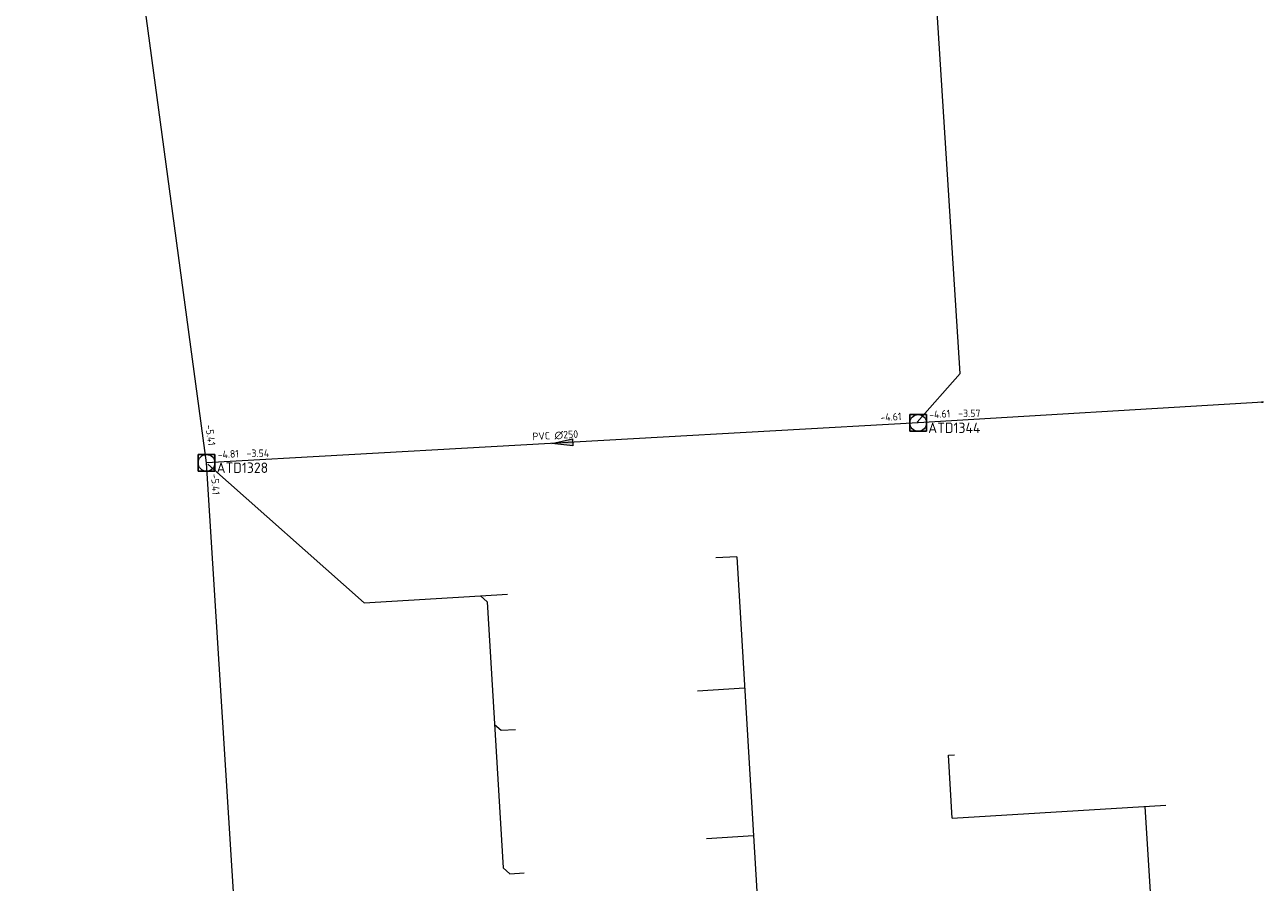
# Model space of a CAD drawing. Header units: metres. Extents: x 162232 to 162755, y 502539 to 502988.
# Tile 33 of 64: x 162696 to 162755, y 502666 to 502707. Entities that reach past the tile are written whole.
import ezdxf

# ---------------------------------------------------------------- set-up
doc = ezdxf.new("R2010")
doc.units = ezdxf.units.M
doc.header["$LTSCALE"] = 0.001
for name, color, linetype, lineweight in [('B-WE-RI-HWA_HUISAANSLUITING_PVC_125-G', 150, 'Continuous', 13), ('B-WE-RI-VWA_BOB-T18', 20, 'Continuous', 0), ('B-WE-RI-VWA_HUISAANSLUITING_PVC_125-G', 20, 'Continuous', 13), ('B-WE-RI-VWA_HUISAANSLUITING_PVC_160-G', 20, 'Continuous', 13), ('B-WE-RI-VWA_MATERIAAL-T18', 20, 'Continuous', 0), ('B-WE-RI-VWA_PUTDEKSELHOOGTE-T18', 20, 'Continuous', 0), ('B-WE-RI-VWA_PUTNUMMER-T25', 20, 'Continuous', 0), ('B-WE-RI-VWA_RIOOLPUT_INSPECTIEPUT-S', 20, 'Continuous', 13), ('B-WE-RI-VWA_STROOMRICHTING-S', 20, 'Continuous', 13), ('B-WE-RI-VWA_TRANSPORTLEIDING_PVC_250-G', 20, 'Continuous', 13), ('Default', 7, 'Continuous', 0)]:
    doc.layers.add(name, color=color, linetype=linetype, lineweight=lineweight)
doc.styles.add('NLCS-ISO', font='NLCS-ISO.ttf')

# ---------------------------------------------------------------- blocks, each defined once
blk = doc.blocks.new('SRI-STROOMRICHTING-SO')
at = {"layer": 'Default', "linetype": 'Continuous'}
blk.add_hatch(color=256, dxfattribs=at).paths.add_polyline_path([(-0.0025, 0.00083), (-0.0025, -0.00083), (0.0025, 0)])
at = {"flags": 128}
blk.add_lwpolyline([(0.0025, 0), (-0.0025, -0.00083), (-0.0025, 0.00083), (0.0025, 0)], dxfattribs=at)
blk = doc.blocks.new('B-SRI-PUT_VWA-SO')
at = {"flags": 128}
for points in [[(-0.002, 0.002), (0.002, 0.002), (0.002, -0.002), (-0.002, -0.002), (-0.002, 0.002)], [(0.002, -0.002), (0.002, 0.002), (-0.002, 0.002), (-0.002, -0.002), (0.002, -0.002)]]:
    blk.add_lwpolyline(points, dxfattribs=at)
blk.add_circle((0, 0), 0.002)

msp = doc.modelspace()

# ---------------------------------------------------------------- hatches: boundary and pattern name
at = {"layer": 'B-WE-RI-VWA_STROOMRICHTING-S', "linetype": 'Continuous'}
msp.add_hatch(color=256, dxfattribs=at).paths.add_polyline_path([(162755.447, 502689.302), (162755.447, 502689.328), (162755.369, 502689.31)])

# ---------------------------------------------------------------- linework, layer by layer
at = {"layer": 'B-WE-RI-HWA_HUISAANSLUITING_PVC_125-G', "flags": 128}
for points in [[(162730.176, 502681.893), (162729.178, 502681.833)], [(162730.176, 502681.893), (162731.837, 502654.319)], [(162730.556, 502675.58), (162728.298, 502675.444)], [(162740.338, 502672.368), (162740.637, 502672.386)], [(162740.524, 502669.338), (162740.338, 502672.368)], [(162740.524, 502669.338), (162750.766, 502669.97)], [(162749.767, 502669.908), (162750.542, 502657.352)], [(162730.983, 502668.493), (162728.725, 502668.357)]]:
    msp.add_lwpolyline(points, dxfattribs=at)
at = {"layer": 'B-WE-RI-VWA_HUISAANSLUITING_PVC_125-G', "flags": 128}
for points in [[(162717.876, 502680.015), (162719.174, 502680.093)], [(162717.876, 502680.015), (162718.194, 502679.734)], [(162718.549, 502673.845), (162718.866, 502673.563)], [(162718.866, 502673.563), (162719.565, 502673.605)], [(162718.964, 502666.957), (162719.281, 502666.676)], [(162719.281, 502666.676), (162719.98, 502666.718)]]:
    msp.add_lwpolyline(points, dxfattribs=at)
at = {"layer": 'B-WE-RI-VWA_HUISAANSLUITING_PVC_160-G', "flags": 128}
for points in [[(162740.898, 502690.688), (162739.731, 502709.049)], [(162740.898, 502690.688), (162738.84, 502688.351)], [(162712.302, 502679.679), (162704.799, 502686.33)], [(162712.302, 502679.679), (162717.876, 502680.015)], [(162718.194, 502679.734), (162718.964, 502666.957)]]:
    msp.add_lwpolyline(points, dxfattribs=at)
at = {"layer": 'B-WE-RI-VWA_STROOMRICHTING-S', "ltscale": 0.0001, "flags": 128}
msp.add_lwpolyline([(162755.447, 502689.302), (162755.447, 502689.328), (162755.369, 502689.31), (162755.447, 502689.302)], dxfattribs=at)
msp.add_lwpolyline([(162755.447, 502689.302), (162755.447, 502689.328), (162755.369, 502689.31), (162755.447, 502689.302)], dxfattribs=at)
at = {"layer": 'B-WE-RI-VWA_TRANSPORTLEIDING_PVC_250-G'}
msp.add_line((162755.447, 502689.315), (162738.887, 502688.312), dxfattribs=at)
at = {"layer": 'B-WE-RI-VWA_TRANSPORTLEIDING_PVC_250-G', "flags": 128}
for points in [[(162704.734, 502686.396), (162696.009, 502750.968)], [(162738.887, 502688.312), (162704.734, 502686.396)], [(162707.504, 502642.413), (162704.734, 502686.396)]]:
    msp.add_lwpolyline(points, dxfattribs=at)

# ---------------------------------------------------------------- block references
at = {"layer": 'B-WE-RI-VWA_RIOOLPUT_INSPECTIEPUT-S', "linetype": 'Continuous', "lineweight": 0, "xscale": 200, "yscale": 200}
for p in [(162738.887, 502688.312), (162704.734, 502686.396)]:
    msp.add_blockref('B-SRI-PUT_VWA-SO', p, dxfattribs=at)
at = {"layer": 'B-WE-RI-VWA_STROOMRICHTING-S', "linetype": 'Continuous', "lineweight": 0, "xscale": 200, "yscale": 200, "rotation": 183.2109554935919}
msp.add_blockref('SRI-STROOMRICHTING-SO', (162721.81, 502687.354), dxfattribs=at)

# ---------------------------------------------------------------- texts
at = {"layer": 'B-WE-RI-VWA_BOB-T18', "linetype": 'Continuous', "lineweight": 0, "char_height": 0.36, "attachment_point": 7, "line_spacing_factor": 0.8, "style": 'NLCS-ISO'}
for s, insert, rotation in [('{\\C256;-4.61}', (162737.08, 502688.392), 3.21096), ('{\\C256;-4.61}', (162739.425, 502688.526), 3.46604), ('{\\C256;-5.41}', (162704.673, 502688.204), 277.69523), ('{\\C256;-4.81}', (162705.273, 502686.608), 3.21096), ('{\\C256;-5.41}', (162704.949, 502685.858), 273.60366)]:
    msp.add_mtext(s, dxfattribs=dict(at, insert=insert, rotation=rotation))
at = {"layer": 'B-WE-RI-VWA_MATERIAAL-T18', "linetype": 'Continuous', "lineweight": 0, "insert": (162721.482, 502687.517), "char_height": 0.36, "attachment_point": 8, "rotation": 3.21096, "line_spacing_factor": 0.8, "style": 'NLCS-ISO'}
msp.add_mtext('{\\C256;PVC ∅250}', dxfattribs=at)
at = {"layer": 'B-WE-RI-VWA_PUTDEKSELHOOGTE-T18', "linetype": 'Continuous', "lineweight": 0, "char_height": 0.36, "attachment_point": 7, "line_spacing_factor": 0.8, "style": 'NLCS-ISO'}
for s, insert in [('{\\C256;-3.57}', (162740.807, 502688.593)), ('{\\C256;-3.54}', (162706.654, 502686.677))]:
    msp.add_mtext(s, dxfattribs=dict(at, insert=insert))
at = {"layer": 'B-WE-RI-VWA_PUTNUMMER-T25', "linetype": 'Continuous', "lineweight": 0, "char_height": 0.5, "attachment_point": 7, "line_spacing_factor": 0.8, "style": 'NLCS-ISO'}
for s, insert in [('{\\C256;ATD1344}', (162739.367, 502687.827)), ('{\\C256;ATD1328}', (162705.214, 502685.911))]:
    msp.add_mtext(s, dxfattribs=dict(at, insert=insert))

doc.saveas('drawing.dxf')
